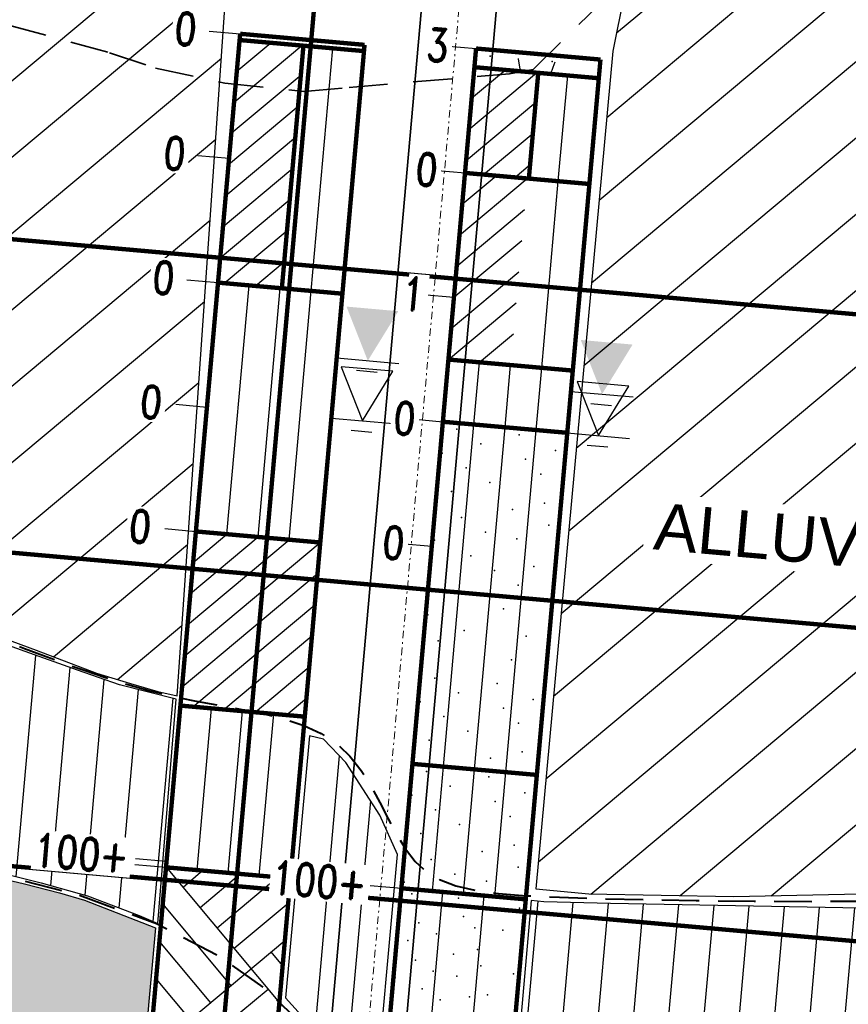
# Model space of a CAD drawing. Header units: feet. Extents: x 1584871 to 2197648, y 451737 to 1226340.
# Tile 19 of 40: x 2196180 to 2196224, y 454082 to 454134. Entities that reach past the tile are written whole.
import ezdxf

# ---------------------------------------------------------------- set-up
doc = ezdxf.new("R2010")
doc.units = ezdxf.units.FT
doc.header["$LTSCALE"] = 0.5
doc.header["$MEASUREMENT"] = 0
for name, pattern in [('DASH', [0.12, 0.08, -0.04]), ('DASHED2', [0.375, 0.25, -0.125]), ('DGN Style 2', [6.864988, 4.118993, -2.745995]), ('DGN Style 4', [1.601, 0.8, -0.4, 0.001, -0.4]), ('SOLID', [0])]:
    doc.linetypes.add(name, pattern=pattern)
doc.layers.add('B-4', color=205, linetype='SOLID')
doc.layers.add('B-5', color=135, linetype='SOLID')
for name, color, linetype, lineweight in [('BR_CENTER LINES', 254, 'DGN Style 4', 13), ('BR_CONCRETE', 91, 'Continuous', 35), ('BR_EXIST_GROUND_CL', 33, 'DGN Style 2', 35), ('BR_GRID LINES', 253, 'DASHED2', 25), ('strat', 7, 'Continuous', 30)]:
    doc.layers.add(name, color=color, linetype=linetype, lineweight=lineweight)
doc.layers.add('paper', color=1, linetype='Continuous', lineweight=30, plot=False)
doc.styles.add('Arial', font='arial.ttf', dxfattribs={"height": 0.0556})
doc.styles.add('ROMAND', font='romand', dxfattribs={"height": 1})
pattern_1 = [(84.9167009, (359759.485, -176921.1593), (-1.8676255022, 0.1661324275), [])]

# ---------------------------------------------------------------- blocks, each defined once
blk = doc.blocks.new('DGRFC_WTLEV1')
at = {"color": 7, "linetype": 'SOLID'}
for points in [[(0, 0), (0.05, 0.1), (-0.05, 0.1), (0, 0)], [(-0.06, 0), (0.06, 0)], [(-0.02, -0.02), (0.02, -0.02)]]:
    blk.add_lwpolyline(points, dxfattribs=at)
blk = doc.blocks.new('DGRFC_WTLEV2')
at = {"color": 7, "linetype": 'SOLID'}
for points in [[(-0.06, 0), (0.06, 0)], [(-0.02, -0.02), (0.02, -0.02)]]:
    blk.add_lwpolyline(points, dxfattribs=at)
at = {"color": 7}
blk.add_solid([(0, 0), (0.05, 0.1), (0, 0), (-0.05, 0.1)], dxfattribs=at)

msp = doc.modelspace()

# ---------------------------------------------------------------- hatches: boundary and pattern name
at = {"layer": 'strat', "lineweight": 25, "transparency": 33554602}
h = msp.add_hatch(dxfattribs=at)
h.set_pattern_fill('ANSI31', color=256, scale=25, angle=-5.0832991)
h.set_pattern_definition([(39.9167009, (359759.485, -176921.1593), (-2.005228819, 2.3968067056), [])])
h.paths.add_polyline_path([(2196011.6526673, 454149.710676), (2196012.9445151, 454144.3550149), (2196009.0898646, 454136.9821812), (2196010.7991204, 454127.3111354), (2196007.2709377, 454120.8332724), (2196039.5008834, 454117.3272675), (2196042.1515363, 454146.9329415)])
h.paths.add_polyline_path([(2196049.2153849, 454146.3969634), (2196046.6592749, 454116.4772972), (2196050.4382772, 454115.8368154), (2196055.4157953, 454114.761914), (2196066.121248, 454112.0227499), (2196068.9055412, 454111.2921287), (2196072.7359519, 454110.3446158), (2196075.061929, 454109.7538346), (2196078.0975141, 454143.8277749), (2196073.5868576, 454144.1777333), (2196073.2399327, 454140.710068), (2196066.1585069, 454141.3784302), (2196066.4684019, 454144.8622035)])
h.paths.add_polyline_path([(2196085.1628467, 454143.3255479), (2196082.1392807, 454109.0182085), (2196083.7547878, 454109.0691527), (2196086.4188928, 454109.2657285), (2196090.0189876, 454109.4801475), (2196093.5408429, 454148.4573879)])
h.paths.add_polyline_path([(2196187.9173371, 454098.1045178), (2196190.9367424, 454141.5161483), (2196187.6293851, 454142.0298282), (2196180.1713522, 454144.1080308), (2196172.2531782, 454144.4844486), (2196163.9617579, 454144.8145167), (2196153.4123858, 454145.3774797), (2196138.9228664, 454146.5317728), (2196125.649249, 454146.7555826), (2196117.1224583, 454147.7154411), (2196100.8880562, 454149.9845824), (2196097.1695536, 454109.1532918), (2196119.3812614, 454107.6366491), (2196142.7730326, 454105.9242445), (2196160.6841883, 454104.4949076), (2196168.2755347, 454103.6852264), (2196171.6542355, 454103.1918064), (2196174.1729621, 454102.6483309), (2196176.9641025, 454101.8144355), (2196180.3922126, 454100.5438634), (2196183.61921, 454099.3241117), (2196185.4278749, 454098.7685399), (2196186.8914079, 454098.3469056)])
h.paths.add_polyline_path([(2196212.3880693, 454138.5512593), (2196211.1771208, 454132.5128888), (2196207.0709942, 454087.80528), (2196209.9089921, 454087.534351), (2196217.6146313, 454087.3984376), (2196230.3070389, 454087.6598995), (2196243.3892747, 454088.1189511), (2196266.2696618, 454089.6372832), (2196287.1258192, 454090.9271641), (2196300.0990455, 454091.9821222), (2196305.796564, 454092.3726987), (2196309.2324464, 454131.3997754), (2196304.0497215, 454127.2576834), (2196294.7264745, 454120.1013174), (2196292.8266374, 454119.9215916), (2196286.3655744, 454093.6396237), (2196240.2933461, 454096.6173585), (2196236.4149587, 454096.905791), (2196230.6431809, 454129.277069), (2196225.7104195, 454139.3728538), (2196215.1851016, 454138.6520016), (2196213.1445554, 454138.2049526)])
h.paths.add_polyline_path([(2196313.6762469, 454094.5248803), (2196317.7922956, 454136.8451127), (2196319.5674806, 454137.8609941), (2196322.6679274, 454139.8362734), (2196324.0065158, 454141.7425127), (2196325.7527437, 454143.6255589), (2196326.9492864, 454144.5054384), (2196323.3671697, 454103.7056395), (2196322.3728038, 454103.0152521), (2196320.7696557, 454101.6604768), (2196318.3686067, 454099.1680387), (2196315.6770024, 454096.2818455), (2196314.2020877, 454094.7427811), (2196313.8519893, 454094.4790092)])
h.paths.add_polyline_path([(2196335.1772574, 454149.0976494), (2196340.2144891, 454152.2607411), (2196347.4315391, 454159.3243802), (2196351.7034938, 454163.3325956), (2196354.3529918, 454165.2028808), (2196357.3594633, 454166.0174912), (2196361.1753066, 454166.1454604), (2196364.7164796, 454165.7124912), (2196363.7584112, 454152.1442211), (2196361.9681551, 454150.9356403), (2196360.1254136, 454149.089703), (2196355.4156792, 454143.0044796), (2196349.5141532, 454134.1669415), (2196340.2743097, 454119.6743105), (2196334.4172152, 454110.9987809), (2196332.0221053, 454108.175112), (2196331.0246413, 454107.2882677)])
at = {"layer": 'strat', "lineweight": 25, "transparency": 33554559}
h = msp.add_hatch(dxfattribs=at)
h.set_pattern_fill('AR-PARQ1', color=256, scale=0.65, angle=39.9167009)
h.set_pattern_definition([(129.9167009, (359759.485, -176921.159), (-10.98748067, 0.977378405), [7.8, -7.8]), (129.9167009, (359760.482, -176920.325), (-10.98748067, 0.977378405), [7.8, -7.8]), (129.9167009, (359761.479, -176919.491), (-10.98748067, 0.977378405), [7.8, -7.8]), (129.9167009, (359762.476, -176918.657), (-10.98748067, 0.977378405), [7.8, -7.8]), (129.9167009, (359763.473, -176917.823), (-10.98748067, 0.977378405), [7.8, -7.8]), (129.9167009, (359764.47, -176916.9885), (-10.98748067, 0.977378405), [7.8, -7.8]), (129.9167009, (359765.4674, -176916.154), (-10.98748067, 0.977378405), [7.8, -7.8]), (39.9167009, (359754.48, -176915.177), (10.98748067, -0.977378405), [7.8, -7.8]), (39.9167009, (359753.646, -176914.18), (10.98748067, -0.977378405), [7.8, -7.8]), (39.9167009, (359752.8116, -176913.183), (10.98748067, -0.977378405), [7.8, -7.8]), (39.9167009, (359751.9774, -176912.186), (10.98748067, -0.977378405), [7.8, -7.8]), (39.9167009, (359751.143, -176911.189), (10.98748067, -0.977378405), [7.8, -7.8]), (39.9167009, (359750.309, -176910.1916), (10.98748067, -0.977378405), [7.8, -7.8]), (39.9167009, (359749.475, -176909.1945), (10.98748067, -0.977378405), [7.8, -7.8])])
h.paths.add_polyline_path([(2196007.3467682, 454120.484255), (2196030.1333883, 454118.0060491), (2196039.6101074, 454116.9336751), (2196046.7212687, 454116.1700482), (2196050.6812537, 454115.5545004), (2196055.9528129, 454114.3562769), (2196065.0859386, 454112.0435734), (2196072.5035993, 454110.1932023), (2196075.0262406, 454109.554346), (2196071.7049104, 454074.440159), (2196079.1727094, 454073.9124433), (2196082.1450645, 454108.6342873), (2196083.3770219, 454106.1958505), (2196086.0715767, 454103.5807654), (2196089.1850214, 454101.8455591), (2196086.2295054, 454068.2525366), (2196093.8261691, 454067.528233), (2196096.7158896, 454100.0772166), (2196096.7431281, 454100.5357453), (2196099.5734398, 454099.7956713), (2196104.316103, 454098.3927852), (2196108.6566923, 454097.3060766), (2196113.6049082, 454096.073739), (2196116.1325799, 454095.4585903), (2196119.9478637, 454094.8111728), (2196123.4698526, 454094.3854599), (2196130.7827166, 454093.69712), (2196140.3992306, 454092.8636904), (2196149.4952713, 454092.2831082), (2196154.5409053, 454091.8650768), (2196161.3887699, 454091.0767136), (2196165.8309648, 454090.6183819), (2196169.6764195, 454090.0869602), (2196173.5397349, 454089.4519449), (2196177.1913545, 454088.6833506), (2196179.76999, 454088.0714153), (2196181.6415274, 454087.5988826), (2196182.9841844, 454087.2040024), (2196186.7724765, 454085.7346425), (2196181.0299881, 454022.1118598), (2196188.6986087, 454021.5484116), (2196188.9573271, 454017.9125612), (2196188.5314534, 454011.393606), (2196187.5871218, 454002.9426883), (2196193.2742724, 454001.9234182), (2196199.4172282, 454001.697839), (2196205.4937114, 454071.0440945), (2196211.97065, 454071.2331719), (2196221.3775175, 454071.854547), (2196233.4993818, 454072.9001484), (2196243.8398772, 454073.8996919), (2196258.6367311, 454075.4535316), (2196271.8678818, 454077.4123517), (2196287.9506045, 454081.1931672), (2196294.3943406, 454083.0946535), (2196298.729992, 454084.3303248), (2196303.7319538, 454085.3787369), (2196305.7572192, 454085.864508), (2196299.3919318, 454020.5826539), (2196307.7811475, 454019.9474861), (2196313.0402568, 454086.6805969), (2196315.8477077, 454086.9907845), (2196318.9050163, 454087.1704933), (2196320.821737, 454087.1841787), (2196321.880405, 454087.2824206), (2196315.6745973, 454017.9475928), (2196323.0261471, 454017.3220157), (2196329.2336596, 454087.5136356), (2196331.1028588, 454087.7927068), (2196334.0234112, 454088.5387994), (2196336.4486195, 454089.4752563), (2196337.8889717, 454090.1390777), (2196340.1785598, 454091.6479642), (2196342.0299078, 454092.9932721), (2196343.6818074, 454094.3747491), (2196345.564941, 454096.2974575), (2196348.3486507, 454099.8769432), (2196349.4455485, 454101.242843), (2196350.7995695, 454102.7549303), (2196351.9224763, 454103.8026473), (2196353.5879178, 454105.228004), (2196356.2128474, 454107.1973359), (2196358.10721, 454108.4632157), (2196360.1017471, 454109.7799497), (2196357.2804012, 454079.2298126), (2196364.6081163, 454078.5680023), (2196367.8215502, 454113.752708), (2196368.1420693, 454114.0889345), (2196371.9376721, 454116.3879428), (2196375.8026233, 454118.3948845), (2196378.4420994, 454119.8437296), (2196367.5224, 453998.3097374), (2196375.0228817, 453997.7452314), (2196385.848398, 454120.2988605), (2196386.5609107, 454119.9888752), (2196387.6265086, 454119.257052), (2196388.1264339, 454118.6371796), (2196389.1865483, 454116.9194515), (2196391.3193557, 454110.0103345), (2196393.4615686, 454103.0184291), (2196395.6425059, 454098.254775), (2196399.3950264, 454091.4384548), (2196402.8276623, 454086.4040497), (2196405.9115073, 454082.7205727), (2196410.2029814, 454077.0265073), (2196401.6882306, 454061.9295593), (2196406.2334168, 454024.5062347), (2196394.1391948, 453997.4436442), (2196375.8193284, 453996.2251351), (2196366.1785957, 453997.5005763), (2196353.54461, 454012.2823438), (2196340.8058287, 454018.1039142), (2196323.8556545, 454016.7264824), (2196315.5916596, 454017.6113141), (2196307.9247938, 454019.5537272), (2196297.9433409, 454020.4512675), (2196263.3167095, 454028.8828891), (2196224.5790708, 454021.2972295), (2196200.2465452, 454000.948363), (2196191.6298567, 454000.4579775), (2196182.5102913, 454003.8372986), (2196180.9593795, 454021.352229), (2196166.2377799, 454036.5368134), (2196146.9275707, 454060.9561424), (2196125.5449726, 454069.5456492), (2196094.4064843, 454067.0116979), (2196085.818817, 454068.1568895), (2196078.9387635, 454073.2954702), (2196071.2255002, 454073.9704694), (2196039.6852113, 454081.7023093), (2196025.6984963, 454090.9394117), (2196007.1281737, 454093.9321949), (2196010.7514095, 454105.474102)])
at = {"layer": 'strat', "lineweight": 25, "transparency": 33554602}
h = msp.add_hatch(dxfattribs=at)
h.set_pattern_fill('ANSI31', color=256, scale=15, angle=39.9167009)
h.set_pattern_definition([(84.9167009, (352217.911, -171895.1332), (-1.8676255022, 0.1661324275), [])])
h.paths.add_polyline_path([(2196097.1061084, 454108.9818369), (2196096.3822777, 454100.8633049), (2196098.5322821, 454100.3375286), (2196102.0057101, 454099.3509058), (2196106.0123965, 454098.2148175), (2196109.873987, 454097.1828459), (2196113.8478499, 454096.182822), (2196116.8578764, 454095.4976519), (2196119.2696517, 454095.0309228), (2196124.1514494, 454094.4452995), (2196134.790954, 454093.5963458), (2196155.2423833, 454092.0436815), (2196160.6845866, 454091.4557687), (2196164.9905549, 454090.9398076), (2196167.9185885, 454090.5586871), (2196172.7849361, 454089.8588573), (2196177.0036677, 454089.0335425), (2196180.6608942, 454088.1381628), (2196183.1348611, 454087.4380419), (2196185.9023687, 454086.3870885), (2196186.8972691, 454085.95751), (2196187.8757602, 454097.9404647), (2196184.8387938, 454098.7021598), (2196182.6139025, 454099.4879965), (2196179.8192182, 454100.4713534), (2196176.6821093, 454101.5945155), (2196175.3316386, 454102.05853), (2196173.8952919, 454102.4364082), (2196172.0459277, 454102.7415918), (2196170.210682, 454103.0298987), (2196121.3173818, 454106.9294197), (2196100.9064642, 454108.590975), (2196097.3342949, 454108.9617674)])
h = msp.add_hatch(dxfattribs=at)
h.set_pattern_fill('ANSI31', color=256, scale=15, angle=39.9167009)
h.set_pattern_definition(pattern_1)
h.paths.add_polyline_path([(2196194.9891196, 454095.9806649), (2196193.712865, 454081.9945551), (2196194.8907256, 454080.6902085), (2196196.6190452, 454078.5135182), (2196198.3849456, 454075.3372245), (2196199.6903113, 454089.6456817), (2196198.7373496, 454091.7492481), (2196196.9340369, 454094.547114), (2196195.7418719, 454095.7928027)])
h = msp.add_hatch(dxfattribs=at)
h.set_pattern_fill('ANSI31', color=256, scale=15, angle=39.9167009)
h.set_pattern_definition(pattern_1)
h.paths.add_polyline_path([(2196206.820932, 454087.1951379), (2196205.4606423, 454071.5606538), (2196209.3523804, 454071.6535005), (2196218.1108042, 454072.1452606), (2196237.541641, 454073.6866411), (2196256.105853, 454075.7326497), (2196270.5162815, 454077.7695344), (2196278.5671271, 454079.3728325), (2196290.0242212, 454082.3962775), (2196295.9747052, 454084.1245121), (2196300.0090182, 454085.091401), (2196302.9253313, 454085.6654457), (2196305.4876621, 454086.1800606), (2196305.7336625, 454086.218794), (2196306.3061962, 454091.9656495), (2196300.8984447, 454091.5911937), (2196294.1052921, 454091.0359289), (2196287.731758, 454090.3508576), (2196260.3535644, 454088.1326938), (2196229.1942254, 454086.6940999), (2196211.0622588, 454087.0251924), (2196207.4993435, 454087.1201223)])

# ---------------------------------------------------------------- linework, layer by layer
at = {"layer": 'B-4'}
for points in [[(2196202.2207104, 454132.8102302), (2196203.880822, 454132.6625569)], [(2196206.2470916, 454131.4481196), (2196206.1420417, 454132.1149227), (2196206.1393077, 454132.1322765)], [(2196207.8732167, 454131.3034696), (2196207.9986433, 454131.6652811), (2196208.1000694, 454131.9578593)], [(2196203.4968715, 454128.3462669), (2196207.1124411, 454131.3711435)], [(2196203.6445447, 454130.0063784), (2196205.4523296, 454131.5188167)], [(2196208.2704636, 454125.5790909), (2196208.7725527, 454131.2234702)], [(2196209.9305751, 454125.4314176), (2196210.4326642, 454131.0757969)], [(2196203.3491982, 454126.6861553), (2196206.9647679, 454129.7110319)], [(2196204.2861958, 454125.9335067), (2196206.8170946, 454128.0509204)], [(2196205.9463073, 454125.7858335), (2196206.6694213, 454126.3908088)], [(2196201.6300173, 454126.169784), (2196203.2901289, 454126.0221107)], [(2196203.1424556, 454124.3619992), (2196204.9502404, 454125.8744374)], [(2196202.9947824, 454122.7018876), (2196206.610352, 454125.7267642)], [(2196207.384424, 454115.6184216), (2196208.2704636, 454125.5790909)], [(2196209.0445355, 454115.4707483), (2196209.9305751, 454125.4314176)], [(2196202.8471091, 454121.0417761), (2196206.4626787, 454124.0666526)], [(2196202.6994358, 454119.3816645), (2196206.3150055, 454122.4065411)], [(2196202.5517626, 454117.721553), (2196206.1673322, 454120.7464295)], [(2196201.0393243, 454119.5293377), (2196202.6994358, 454119.3816645)], [(2196202.4040893, 454116.0614414), (2196206.0196589, 454119.086318)], [(2196204.0642008, 454115.9137681), (2196205.8719857, 454117.4262064)], [(2196203.7688543, 454112.593545), (2196204.0642008, 454115.9137681)], [(2196205.4289659, 454112.4458717), (2196205.7243124, 454115.7660948)], [(2196207.0890774, 454112.2981984), (2196207.384424, 454115.6184216)], [(2196200.4486312, 454112.8888915), (2196202.1087427, 454112.7412182)], [(2196202.1444483, 454094.3323178), (2196203.7688543, 454112.593545)], [(2196203.8045599, 454094.1846446), (2196205.4289659, 454112.4458717)], [(2196205.4646715, 454094.0369713), (2196207.0890774, 454112.2981984)], [(2196199.8579381, 454106.2484453), (2196201.5180497, 454106.100772)], [(2196201.5537553, 454087.6918716), (2196202.1444483, 454094.3323178)], [(2196203.2138668, 454087.5441983), (2196203.8045599, 454094.1846446)], [(2196204.8739784, 454087.3965251), (2196205.4646715, 454094.0369713)], [(2196198.2335322, 454087.9872181), (2196199.8936437, 454087.8395449)], [(2196200.6303931, 454071.0415316), (2196202.1071258, 454087.6426472)], [(2196202.8438752, 454070.8446339), (2196204.3206079, 454087.4457495)]]:
    msp.add_lwpolyline(points, dxfattribs=at)
at = {"layer": 'B-4', "const_width": 0.2333333}
for points in [[(2196203.880822, 454132.6625569), (2196203.792218, 454131.66649)], [(2196203.880822, 454132.6625569), (2196210.5212682, 454132.0718639)], [(2196210.4326642, 454131.0757969), (2196210.5212682, 454132.0718639)], [(2196203.792218, 454131.66649), (2196203.2901289, 454126.0221107)], [(2196203.792218, 454131.66649), (2196210.4326642, 454131.0757969)], [(2196206.6985123, 454125.718922), (2196207.2006014, 454131.3633013)], [(2196209.9305751, 454125.4314176), (2196210.4326642, 454131.0757969)], [(2196203.2901289, 454126.0221107), (2196202.4040893, 454116.0614414)], [(2196203.2901289, 454126.0221107), (2196209.9305751, 454125.4314176)], [(2196209.0445355, 454115.4707483), (2196209.9305751, 454125.4314176)], [(2196202.4040893, 454116.0614414), (2196202.1087427, 454112.7412182)], [(2196202.4040893, 454116.0614414), (2196209.0445355, 454115.4707483)], [(2196208.749189, 454112.1505252), (2196209.0445355, 454115.4707483)], [(2196202.1087427, 454112.7412182), (2196200.4843368, 454094.4799911)], [(2196202.1087427, 454112.7412182), (2196208.749189, 454112.1505252)], [(2196207.124783, 454093.889298), (2196208.749189, 454112.1505252)], [(2196200.4843368, 454094.4799911), (2196199.8936437, 454087.8395449)], [(2196200.4843368, 454094.4799911), (2196207.124783, 454093.889298)], [(2196206.5340899, 454087.2488518), (2196207.124783, 454093.889298)], [(2196199.8936437, 454087.8395449), (2196198.416911, 454071.2384293)], [(2196199.8936437, 454087.8395449), (2196206.5340899, 454087.2488518)], [(2196205.0573573, 454070.6477362), (2196206.5340899, 454087.2488518)]]:
    msp.add_lwpolyline(points, dxfattribs=at)
at = {"layer": 'B-4'}
for p in [(2196204.6315397, 454132.2611282), (2196207.9517629, 454131.9657816), (2196205.9005597, 454131.4789449), (2196209.8848274, 454131.1245291), (2196202.8594605, 454112.3397895), (2196206.1796836, 454112.044443), (2196204.1284805, 454111.5576063), (2196208.1127482, 454111.2031904), (2196202.0772773, 454111.0707696), (2196206.5239109, 454110.7360699), (2196203.3462972, 454110.2885863), (2196207.330565, 454109.9341705), (2196204.6153172, 454109.5064031), (2196202.564114, 454109.0195664), (2196205.8252678, 454108.0601752), (2196207.5315241, 454108.3951601), (2196203.11002, 454107.6324078), (2196207.7583324, 454107.2189227), (2196201.6637921, 454106.4224572), (2196204.3790399, 454106.8502246), (2196206.0548578, 454106.4881954), (2196203.5968567, 454105.5812046), (2196206.956705, 454105.0085291), (2196204.8658766, 454104.7990214), (2196206.1348966, 454104.0168382), (2196202.7556041, 454103.6481401), (2196205.3527133, 454102.7478182), (2196207.6480724, 454103.2129363), (2196201.3093763, 454102.4381895), (2196203.2424408, 454101.5969369), (2196206.562664, 454101.3015904), (2196201.8552823, 454101.0510309), (2196205.7804807, 454100.0325704), (2196201.6780744, 454099.058897), (2196204.9982975, 454098.7635505), (2196202.9470943, 454098.2767138), (2196200.8958911, 454097.7898771), (2196206.931362, 454097.9222979), (2196202.1649111, 454097.0076939), (2196205.3425248, 454097.4551774), (2196206.1491788, 454096.653278), (2196203.433931, 454096.2255106), (2196201.3827278, 454095.7386739), (2196206.350138, 454095.1142677), (2196201.9286338, 454094.3515154), (2196204.6438816, 454094.7792828), (2196201.2350546, 454094.0785624), (2196206.5769462, 454093.9380302), (2196202.5040745, 454093.2963791), (2196204.5552777, 454093.7832158), (2196200.4528713, 454092.8095424), (2196206.4883422, 454092.9419633), (2196204.899505, 454092.4748427), (2196201.7218913, 454092.0273592), (2196202.9909112, 454091.2451759), (2196205.706159, 454091.6729433), (2196200.939708, 454090.7583392), (2196205.9071182, 454090.133933), (2196204.2008618, 454089.7989481), (2196201.485614, 454089.3711807), (2196202.754634, 454088.5889975), (2196206.1339264, 454088.9576955), (2196200.0393862, 454088.1612301), (2196204.4304518, 454088.2269683), (2196200.456682, 454087.5384733), (2196202.9468494, 454087.3169634), (2196199.8700446, 454086.5867084), (2196201.408447, 454086.9518359), (2196204.3966478, 454086.686024), (2196206.206935, 454086.7759792), (2196200.8218096, 454086.0000709), (2196203.2050198, 454086.3356836), (2196201.7735745, 454085.4134335), (2196203.8100104, 454085.7342591), (2196205.3041108, 454085.6013531), (2196200.2351721, 454085.048306), (2196202.6810375, 454084.3287626), (2196203.9607297, 454084.5800013), (2196206.2115737, 454084.5166822), (2196200.6446016, 454084.0079371), (2196201.5963666, 454083.4212996), (2196204.1308359, 454083.6978232), (2196199.5599308, 454083.1004741), (2196202.85323, 454083.1497777), (2196205.8721893, 454083.269119), (2196201.0097292, 454082.4695347), (2196201.9614941, 454081.8828973), (2196203.5296154, 454082.0400281), (2196204.4959634, 454082.1594208)]:
    msp.add_point(p, dxfattribs=at)
at = {"layer": 'B-5'}
for points in [[(2196189.6274849, 454133.5957962), (2196191.2875965, 454133.4481229)], [(2196190.9627153, 454129.7958775), (2196194.5782849, 454132.8207541)], [(2196191.1103886, 454131.4559891), (2196192.9181734, 454132.9684274)], [(2196193.5469243, 454132.9124976), (2196193.5460822, 454132.9178425)], [(2196195.5050716, 454132.7383129), (2196195.5068439, 454132.7434253)], [(2196195.086545, 454119.7242107), (2196196.2383965, 454132.6730808)], [(2196196.7466566, 454119.5765374), (2196197.8985081, 454132.5254076)], [(2196190.815042, 454128.135766), (2196194.4306117, 454131.1606426)], [(2196190.6673688, 454126.4756544), (2196194.2829384, 454129.500531)], [(2196190.5196955, 454124.8155429), (2196194.1352651, 454127.8404195)], [(2196189.0367918, 454126.95535), (2196190.6969034, 454126.8076767)], [(2196190.3720222, 454123.1554313), (2196193.9875919, 454126.1803079)], [(2196190.224349, 454121.4953198), (2196193.8399186, 454124.5201964)], [(2196190.4382326, 454120.1376958), (2196193.6922453, 454122.8600848)], [(2196192.0983441, 454119.9900226), (2196193.5445721, 454121.1999733)], [(2196188.4460988, 454120.3149038), (2196190.1062103, 454120.1672305)], [(2196190.5849357, 454106.7386648), (2196191.7663219, 454120.0195572)], [(2196192.2450473, 454106.5909915), (2196193.4264334, 454119.8718839)], [(2196193.9051589, 454106.4433182), (2196195.086545, 454119.7242107)], [(2196187.8554057, 454113.6744575), (2196189.5155173, 454113.5267843)], [(2196187.2647126, 454107.0340113), (2196188.9248242, 454106.886338)], [(2196188.4818044, 454101.9060034), (2196193.9051588, 454106.4433182)], [(2196188.6294776, 454103.5661149), (2196192.2450473, 454106.5909915)], [(2196188.7771509, 454105.2262265), (2196190.5849357, 454106.7386648)], [(2196188.3341311, 454100.2458918), (2196195.5652704, 454106.295645)], [(2196188.1864578, 454098.5857803), (2196195.4175971, 454104.6355334)], [(2196188.7618985, 454097.530644), (2196195.2699239, 454102.9754219)], [(2196190.42201, 454097.3829707), (2196195.1222506, 454101.3153103)], [(2196192.0821216, 454097.2352975), (2196194.9745773, 454099.6551988)], [(2196193.7422331, 454097.0876242), (2196194.8269041, 454097.9950872)], [(2196188.9900644, 454088.8094599), (2196189.7579654, 454097.44204)], [(2196190.650176, 454088.6617867), (2196191.418077, 454097.2943668)], [(2196192.3102876, 454088.5141134), (2196193.0781885, 454097.1466935)], [(2196185.6698413, 454089.1048065), (2196187.3299529, 454088.9571332)], [(2196185.699376, 454089.4368288), (2196187.3594875, 454089.2891555)], [(2196187.3299529, 454088.9571332), (2196193.379706, 454081.7259939)], [(2196189.2888845, 454088.7828787), (2196188.2374159, 454087.8724623)], [(2196191.3142206, 454088.6027174), (2196189.1448788, 454086.7877914)], [(2196193.3063545, 454088.4255094), (2196190.0523418, 454085.7031205)], [(2196187.1556984, 454086.9982016), (2196190.7825968, 454082.6263158)], [(2196193.8505031, 454087.0185942), (2196190.9598048, 454084.6184496)], [(2196186.4439133, 454078.9964639), (2196193.6750526, 454085.0462171)], [(2196186.975537, 454084.9728655), (2196189.697926, 454081.7188528)], [(2196193.5564217, 454083.7125941), (2196192.9519386, 454084.4412417)], [(2196186.7983291, 454082.9807316), (2196188.6132551, 454080.8113898)], [(2196188.4028449, 454078.8222094), (2196192.7747307, 454082.4491078)]]:
    msp.add_lwpolyline(points, dxfattribs=at)
at = {"layer": 'B-5', "const_width": 0.2333333}
for points in [[(2196191.2580618, 454133.1161006), (2196190.1062103, 454120.1672305)], [(2196191.2875965, 454133.4481229), (2196191.2580618, 454133.1161006)], [(2196191.2580618, 454133.1161006), (2196197.8985081, 454132.5254076)], [(2196191.2875965, 454133.4481229), (2196197.9280427, 454132.8574299)], [(2196193.5145937, 454119.8640418), (2196194.6664452, 454132.8129119)], [(2196197.8985081, 454132.5254076), (2196197.9280427, 454132.8574299)], [(2196196.7466566, 454119.5765374), (2196197.8985081, 454132.5254076)], [(2196190.1062103, 454120.1672305), (2196188.9248242, 454106.886338)], [(2196190.1062103, 454120.1672305), (2196196.7466566, 454119.5765374)], [(2196195.5652704, 454106.2956449), (2196196.7466566, 454119.5765374)], [(2196188.9248242, 454106.886338), (2196188.0978539, 454097.5897133)], [(2196188.9248242, 454106.886338), (2196195.5652704, 454106.2956449)], [(2196194.7383001, 454096.9990202), (2196195.5652704, 454106.2956449)], [(2196188.0978539, 454097.5897133), (2196187.3299529, 454088.9571332)], [(2196188.0978539, 454097.5897133), (2196194.7383001, 454096.9990202)], [(2196193.9703991, 454088.3664401), (2196194.7383001, 454096.9990202)], [(2196187.3299529, 454088.9571332), (2196181.4230221, 454022.5526709)], [(2196187.3299529, 454088.9571332), (2196193.9703991, 454088.3664401)], [(2196188.0634684, 454021.9619778), (2196193.9703991, 454088.3664401)]]:
    msp.add_lwpolyline(points, dxfattribs=at)
at = {"layer": 'B-5'}
for p in [(2196192.0383143, 454133.0466942), (2196195.3585374, 454132.7513477)]:
    msp.add_point(p, dxfattribs=at)
at = {"layer": 'BR_CENTER LINES'}
msp.add_line((2196208.2282947, 454193.9154453), (2196191.6984517, 454008.0904576), dxfattribs=at)
at = {"layer": 'BR_CONCRETE'}
for p, q in [((2196202.909077, 454156.6902832), (2196193.0679121, 454046.0579945)), ((2196206.8933448, 454156.3358673), (2196197.0521798, 454045.7035786))]:
    msp.add_line(p, q, dxfattribs=at)
at = {"layer": 'BR_EXIST_GROUND_CL'}
for p, q in [((2196206.9200333, 454131.5380605), (2196211.9823828, 454136.5072159)), ((2196178.9306877, 454133.9169382), (2196184.3066833, 454132.4396951)), ((2196184.3066833, 454132.4396951), (2196186.7732787, 454131.6158316)), ((2196186.7732787, 454131.6158316), (2196190.4761191, 454130.8134453)), ((2196197.106211, 454130.5862791), (2196205.6713557, 454131.312554)), ((2196205.6713557, 454131.312554), (2196206.9200333, 454131.5380605)), ((2196190.4761191, 454130.8134453), (2196194.6792435, 454130.3669231)), ((2196194.6792435, 454130.3669231), (2196197.106211, 454130.5862791))]:
    msp.add_line(p, q, dxfattribs=at)
at = {"layer": 'BR_GRID LINES', "ltscale": 0.052083, "const_width": 0.2333333}
for points in [[(2196182.2059977, 453988.34877), (2196201.4035227, 454204.1632725)], [(2195596.3796985, 454174.3200714), (2196443.0365929, 454099.0067043)], [(2195594.9029658, 454157.7189558), (2196441.5598602, 454082.4055887)], [(2195593.4262331, 454141.1178402), (2196440.0831275, 454065.8044731)]]:
    msp.add_lwpolyline(points, dxfattribs=at)
at = {"layer": 'paper'}
for points in [[(2196187.9173371, 454098.1045178), (2196190.9367424, 454141.5161483), (2196187.6293851, 454142.0298282), (2196180.1713522, 454144.1080308), (2196172.2531782, 454144.4844486), (2196163.9617579, 454144.8145167), (2196153.4123858, 454145.3774797), (2196138.9228664, 454146.5317728), (2196125.649249, 454146.7555826), (2196117.1224583, 454147.7154411), (2196100.8880562, 454149.9845824), (2196097.1695536, 454109.1532918), (2196119.3812614, 454107.6366491), (2196142.7730326, 454105.9242445), (2196160.6841883, 454104.4949076), (2196168.2755347, 454103.6852264), (2196171.6542355, 454103.1918064), (2196174.1729621, 454102.6483309), (2196176.9641025, 454101.8144355), (2196180.3922126, 454100.5438634), (2196183.61921, 454099.3241117), (2196185.4278749, 454098.7685399), (2196186.8914079, 454098.3469056)], [(2196212.3880693, 454138.5512593), (2196211.1771208, 454132.5128888), (2196207.0709942, 454087.80528), (2196209.9089921, 454087.534351), (2196217.6146313, 454087.3984376), (2196230.3070389, 454087.6598995), (2196243.3892747, 454088.1189511), (2196266.2696618, 454089.6372832), (2196287.1258192, 454090.9271641), (2196300.0990455, 454091.9821222), (2196305.796564, 454092.3726987), (2196309.2324464, 454131.3997754), (2196304.0497215, 454127.2576834), (2196294.7264745, 454120.1013174), (2196292.8266374, 454119.9215916), (2196286.3655744, 454093.6396237), (2196240.2933461, 454096.6173585), (2196236.4149587, 454096.905791), (2196230.6431809, 454129.277069), (2196225.7104195, 454139.3728538), (2196215.1851016, 454138.6520016), (2196213.1445554, 454138.2049526)], [(2196194.9891196, 454095.9806649), (2196193.712865, 454081.9945551), (2196194.8907256, 454080.6902085), (2196196.6190452, 454078.5135182), (2196198.3849456, 454075.3372245), (2196199.6903113, 454089.6456817), (2196198.7373496, 454091.7492481), (2196196.9340369, 454094.547114), (2196195.7418719, 454095.7928027)], [(2196206.820932, 454087.1951379), (2196205.4606423, 454071.5606538), (2196209.3523804, 454071.6535005), (2196218.1108042, 454072.1452606), (2196237.541641, 454073.6866411), (2196256.105853, 454075.7326497), (2196270.5162815, 454077.7695344), (2196278.5671271, 454079.3728325), (2196290.0242212, 454082.3962775), (2196295.9747052, 454084.1245121), (2196300.0090182, 454085.091401), (2196302.9253313, 454085.6654457), (2196305.4876621, 454086.1800606), (2196305.7336625, 454086.218794), (2196306.3061962, 454091.9656495), (2196300.8984447, 454091.5911937), (2196294.1052921, 454091.0359289), (2196287.731758, 454090.3508576), (2196260.3535644, 454088.1326938), (2196229.1942254, 454086.6940999), (2196211.0622588, 454087.0251924), (2196207.4993435, 454087.1201223)]]:
    msp.add_lwpolyline(points, close=True, dxfattribs=at)
for points in [[(2196177.0036677, 454089.0335425), (2196180.6608942, 454088.1381628), (2196183.1348611, 454087.4380419), (2196185.9023687, 454086.3870885), (2196186.8972691, 454085.95751), (2196187.8757602, 454097.9404647), (2196184.8387938, 454098.7021598), (2196182.6139025, 454099.4879965), (2196179.8192182, 454100.4713534), (2196176.6821093, 454101.5945155)], [(2196177.1913545, 454088.6833506), (2196179.76999, 454088.0714153), (2196181.6415274, 454087.5988826), (2196182.9841844, 454087.2040024), (2196186.7724765, 454085.7346425), (2196181.0299881, 454022.1118598), (2196188.6986087, 454021.5484116), (2196188.9573271, 454017.9125612), (2196188.5314534, 454011.393606), (2196187.5871218, 454002.9426883), (2196193.2742724, 454001.9234182), (2196199.4172282, 454001.697839), (2196205.4937114, 454071.0440945), (2196211.97065, 454071.2331719), (2196221.3775175, 454071.854547), (2196233.4993818, 454072.9001484), (2196243.8398772, 454073.8996919), (2196258.6367311, 454075.4535316), (2196271.8678818, 454077.4123517), (2196287.9506045, 454081.1931672), (2196294.3943406, 454083.0946535), (2196298.729992, 454084.3303248)]]:
    msp.add_lwpolyline(points, dxfattribs=at)
at = {"layer": 'strat', "linetype": 'DASH', "lineweight": 40, "ltscale": 50, "flags": 128}
for points in [[(2196007.1981379, 454120.7171379), (2196012.1328798, 454120.1967057), (2196016.6469406, 454119.7148152), (2196020.7585139, 454119.2710282), (2196024.4857934, 454118.8649064), (2196027.8469727, 454118.4960114), (2196030.8602456, 454118.163905), (2196033.5438057, 454117.8681489), (2196035.9158466, 454117.6083048), (2196037.9980318, 454117.3828759), (2196039.8259044, 454117.1861319), (2196041.4384772, 454117.0112839), (2196042.874763, 454116.8515431), (2196044.1737746, 454116.7001207), (2196045.3745248, 454116.5502277), (2196046.5160266, 454116.3950753), (2196047.6372926, 454116.2278748), (2196048.7731403, 454116.0423977), (2196049.9416047, 454115.8346582), (2196051.1565254, 454115.6012306), (2196052.4317419, 454115.3386894), (2196053.7810938, 454115.0436093), (2196055.2184206, 454114.7125647), (2196056.757562, 454114.3421301), (2196058.4123574, 454113.92888), (2196060.1882301, 454113.4722714), (2196062.0569377, 454112.9832916), (2196063.9818212, 454112.47581), (2196065.926222, 454111.9636965), (2196067.8534812, 454111.4608206), (2196069.72694, 454110.981052), (2196071.5099396, 454110.5382604), (2196073.1658212, 454110.1463154), (2196074.6676333, 454109.8160356), (2196076.0272532, 454109.5460349), (2196077.2662656, 454109.3318763), (2196078.4062552, 454109.1691227), (2196079.4688067, 454109.0533369), (2196080.4755047, 454108.9800819), (2196081.4479338, 454108.9449205), (2196082.4076788, 454108.9434158), (2196083.3721102, 454108.970717), (2196084.3417422, 454109.0203197), (2196085.3128749, 454109.0853061), (2196086.2818084, 454109.1587581), (2196087.2448429, 454109.233758), (2196088.1982783, 454109.3033877), (2196089.1384148, 454109.3607293), (2196090.0615526, 454109.3988649), (2196090.973319, 454109.4120244), (2196091.9166509, 454109.3990285), (2196092.9438124, 454109.359846), (2196094.1070678, 454109.2944452), (2196095.4586812, 454109.202795), (2196097.0509168, 454109.0848638), (2196098.9360387, 454108.9406202), (2196101.1663111, 454108.7700328), (2196103.7777868, 454108.5734673), (2196106.7416721, 454108.3528774), (2196110.0129621, 454108.1106138), (2196113.5466518, 454107.8490274), (2196117.2977363, 454107.570469), (2196121.2212104, 454107.2772893), (2196125.2720693, 454106.9718391), (2196129.4053079, 454106.6564691), (2196133.5744958, 454106.3339042), (2196137.7275007, 454106.0083649), (2196141.8107647, 454105.6844459), (2196145.7707302, 454105.3667417), (2196149.5538393, 454105.0598469), (2196153.1065342, 454104.768356), (2196156.3752572, 454104.4968637), (2196159.3064505, 454104.2499646), (2196161.8622513, 454104.0306478), (2196164.0675773, 454103.835481), (2196165.963041, 454103.6594266), (2196167.5892549, 454103.4974469), (2196168.9868316, 454103.3445042), (2196170.1963838, 454103.1955609), (2196171.258524, 454103.0455793), (2196172.2138648, 454102.8895216), (2196173.0990124, 454102.722708), (2196173.9345469, 454102.5418897), (2196174.7370423, 454102.3441755), (2196175.5230725, 454102.1266745), (2196176.3092113, 454101.8864954), (2196177.1120326, 454101.6207473), (2196177.9481102, 454101.326539), (2196178.8340179, 454101.0009795), (2196179.7824378, 454100.643445), (2196180.7904843, 454100.2623816), (2196181.8513799, 454099.8685026), (2196182.9583472, 454099.4725212), (2196184.1046087, 454099.0851508), (2196185.283387, 454098.7171047), (2196186.4879045, 454098.3790963), (2196187.7113839, 454098.0818389), (2196188.9452403, 454097.8303862), (2196190.1736589, 454097.6071534), (2196191.3790177, 454097.3888962), (2196192.5436945, 454097.1523701), (2196193.6500673, 454096.8743307), (2196194.6805138, 454096.5315337), (2196195.617412, 454096.1007347), (2196196.4431398, 454095.5586894), (2196197.1472919, 454094.8916145), (2196197.7483298, 454094.1235721), (2196198.2719322, 454093.2880856), (2196198.7437774, 454092.4186783), (2196199.189544, 454091.5488736), (2196199.6349103, 454090.7121947), (2196200.105555, 454089.942165), (2196200.6271563, 454089.2723079), (2196201.2267894, 454088.7278427), (2196201.9371151, 454088.3007731), (2196202.7921906, 454087.9747986), (2196203.8260734, 454087.7336191), (2196205.0728209, 454087.5609342), (2196206.5664904, 454087.4404436), (2196208.3411391, 454087.355847), (2196210.4308246, 454087.2908439), (2196212.8622071, 454087.2328889), (2196215.6323588, 454087.1844546), (2196218.730955, 454087.1517684), (2196222.1476707, 454087.1410577), (2196225.8721811, 454087.1585499), (2196229.8941615, 454087.2104723), (2196234.2032871, 454087.3030525), (2196238.7892329, 454087.4425177), (2196243.6307067, 454087.6327775), (2196248.662546, 454087.8684692), (2196253.8086209, 454088.1419126), (2196258.9928013, 454088.4454271), (2196264.1389573, 454088.7713323), (2196269.170959, 454089.1119479), (2196274.0126764, 454089.4595933), (2196278.5879794, 454089.8065881), (2196282.8348303, 454090.1457222), (2196286.7475591, 454090.4716664), (2196290.334588, 454090.7795618), (2196293.6043393, 454091.0645497), (2196296.5652351, 454091.3217712), (2196299.2256976, 454091.5463673), (2196301.5941491, 454091.7334793), (2196303.6790117, 454091.8782483), (2196305.49441, 454091.9828088), (2196307.0772775, 454092.0772697), (2196308.4702503, 454092.1987329), (2196309.7159642, 454092.3843006), (2196310.8570553, 454092.671075), (2196311.9361595, 454093.0961582), (2196312.9959128, 454093.6966523), (2196314.078951, 454094.5096594), (2196315.2177268, 454095.5535757), (2196316.4039594, 454096.7719733), (2196317.6191844, 454098.089718), (2196318.8449377, 454099.4316761), (2196320.062755, 454100.7227134), (2196321.254172, 454101.8876961), (2196322.4007246, 454102.8514902), (2196323.4839485, 454103.5389616), (2196324.4987258, 454103.9155096), (2196325.4933234, 454104.1086659), (2196326.5293549, 454104.2864953), (2196327.6684336, 454104.6170626), (2196328.9721728, 454105.2684327), (2196330.5021859, 454106.4086705), (2196332.3200864, 454108.2058408), (2196334.4874875, 454110.8280083), (2196337.039485, 454114.3745742), (2196339.9051038, 454118.6702835), (2196342.9868513, 454123.4712176), (2196346.1872348, 454128.5334578), (2196349.4087615, 454133.6130853), (2196352.5539389, 454138.4661816), (2196355.5252741, 454142.8488278), (2196358.2252744, 454146.5171054), (2196360.5859453, 454149.2881535), (2196362.6572836, 454151.2233431), (2196364.5187843, 454152.4451032), (2196366.2499425, 454153.0758627), (2196367.9302532, 454153.2380506), (2196369.6392112, 454153.0540958), (2196371.4563116, 454152.6464272), (2196373.4610494, 454152.1374738), (2196375.7496723, 454151.6595682), (2196378.4854389, 454151.3846574), (2196381.8483607, 454151.4945922), (2196386.0184491, 454152.1712233), (2196391.1757155, 454153.5964015), (2196397.5001712, 454155.9519775), (2196405.1718277, 454159.419802), (2196414.3706965, 454164.1817259)], [(2196082.1941096, 454108.9437506), (2196082.2587063, 454108.7764672), (2196082.3635314, 454108.5190493), (2196082.5085969, 454108.1871355), (2196082.6939148, 454107.7963642), (2196082.9194973, 454107.3623739), (2196083.1853561, 454106.900803), (2196083.4915035, 454106.4272899), (2196083.8379513, 454105.9574732), (2196084.223097, 454105.5047268), (2196084.6388799, 454105.073367), (2196085.0756248, 454104.6654456), (2196085.5236563, 454104.2830142), (2196085.9732992, 454103.9281248), (2196086.4148783, 454103.6028291), (2196086.8387181, 454103.3091788), (2196087.2351436, 454103.0492258), (2196087.598407, 454102.8239519), (2196087.9384716, 454102.6300593), (2196088.2692284, 454102.4631804), (2196088.6045681, 454102.3189474), (2196088.9583817, 454102.1929927), (2196089.3445601, 454102.0809487), (2196089.7769942, 454101.9784475), (2196090.2695749, 454101.8811215), (2196090.8332358, 454101.7846115), (2196091.4670818, 454101.6845912), (2196092.1672604, 454101.5767429), (2196092.9299192, 454101.4567489), (2196093.7512057, 454101.3202914), (2196094.6272674, 454101.1630526), (2196095.554252, 454100.9807148), (2196096.5283071, 454100.7689602), (2196097.545792, 454100.5249303), (2196098.6039142, 454100.2516038), (2196099.7000929, 454099.9534185), (2196100.8317475, 454099.6348125), (2196101.9962972, 454099.3002235), (2196103.1911613, 454098.9540894), (2196104.4137592, 454098.6008483), (2196105.66151, 454098.244938), (2196106.9311894, 454097.8904264), (2196108.2169981, 454097.5399014), (2196109.5124931, 454097.195581), (2196110.8112315, 454096.8596831), (2196112.1067703, 454096.5344255), (2196113.3926665, 454096.2220263), (2196114.6624771, 454095.9247034), (2196115.9097592, 454095.6446746), (2196117.1489807, 454095.3825834), (2196118.4782533, 454095.1327748), (2196120.0165999, 454094.8880195), (2196121.8830432, 454094.641088), (2196124.1966058, 454094.384751), (2196127.0763104, 454094.1117789), (2196130.6411799, 454093.8149424), (2196135.0102369, 454093.487012), (2196140.2429736, 454093.1180097), (2196146.16076, 454092.6869634), (2196152.5254353, 454092.1701521), (2196159.098839, 454091.5438551), (2196165.6428104, 454090.7843516), (2196171.919189, 454089.8679206), (2196177.6898141, 454088.7708416), (2196182.716525, 454087.4693935), (2196186.8218602, 454085.9544213), (2196190.0711538, 454084.2750326), (2196192.5904392, 454082.4949006), (2196194.5057496, 454080.6776985), (2196195.9431183, 454078.8870996), (2196197.0285785, 454077.1867771), (2196197.8881634, 454075.6404044), (2196198.6479063, 454074.3116546), (2196199.4329215, 454073.2498017), (2196200.3646468, 454072.4465226), (2196201.5636012, 454071.879095), (2196203.1503036, 454071.5247963), (2196205.2452728, 454071.3609043), (2196207.9690279, 454071.3646966), (2196211.4420877, 454071.5134507), (2196215.784971, 454071.7844442), (2196221.061988, 454072.1577834), (2196227.1126129, 454072.6248888), (2196233.7201112, 454073.1800095), (2196240.6677484, 454073.8173947), (2196247.7387899, 454074.5312934), (2196254.7165012, 454075.3159547), (2196261.3841476, 454076.1656279), (2196267.5249948, 454077.074562), (2196272.9740236, 454078.0345202), (2196277.773078, 454079.0273218), (2196282.0157174, 454080.0323001), (2196285.7955012, 454081.0287886), (2196289.2059889, 454081.9961205), (2196292.3407398, 454082.9136293), (2196295.2933134, 454083.7606483), (2196298.1572692, 454084.5165108), (2196301.0055258, 454085.1654686), (2196303.828439, 454085.7114471), (2196306.5957237, 454086.16329), (2196309.2770951, 454086.5298411), (2196311.8422681, 454086.819944), (2196314.2609577, 454087.0424425), (2196316.502879, 454087.2061804), (2196318.5377468, 454087.3200013), (2196320.345311, 454087.3930094), (2196321.9454596, 454087.4353495), (2196323.3681156, 454087.4574269), (2196324.6432018, 454087.4696468), (2196325.800641, 454087.4824143), (2196326.8703561, 454087.5061348), (2196327.88227, 454087.5512134), (2196328.8663054, 454087.6280554), (2196329.8478063, 454087.7458692), (2196330.8338009, 454087.9090764), (2196331.8267384, 454088.120902), (2196332.8290678, 454088.3845707), (2196333.8432385, 454088.7033075), (2196334.8716997, 454089.0803372), (2196335.9169006, 454089.5188846), (2196336.9812903, 454090.0221747), (2196338.0648883, 454090.5924381), (2196339.1579956, 454091.2279282), (2196340.2484832, 454091.9259044), (2196341.3242223, 454092.683626), (2196342.373084, 454093.4983521), (2196343.3829394, 454094.3673422), (2196344.3416597, 454095.2878554), (2196345.2371161, 454096.257151), (2196346.0683111, 454097.2737183), (2196346.8787734, 454098.3409663), (2196347.7231631, 454099.4635342), (2196348.6561404, 454100.6460611), (2196349.7323654, 454101.8931859), (2196351.0064983, 454103.2095478), (2196352.5331992, 454104.5997859), (2196354.3671281, 454106.0685392), (2196356.5378657, 454107.6134719), (2196358.9746738, 454109.2043487), (2196361.5817347, 454110.8039594), (2196364.2632306, 454112.3750937), (2196366.9233439, 454113.8805413), (2196369.4662567, 454115.2830921), (2196371.7961514, 454116.5455359), (2196373.8172101, 454117.6306624), (2196375.4590831, 454118.5115484), (2196376.7532921, 454119.2024196), (2196377.7568267, 454119.7277887), (2196378.5266763, 454120.1121681), (2196379.1198307, 454120.3800707), (2196379.5932795, 454120.5560091), (2196380.0040121, 454120.6644959), (2196380.4090183, 454120.7300438), (2196380.8543046, 454120.7732929), (2196381.3419459, 454120.7993929), (2196381.8630342, 454120.8096208), (2196382.4086613, 454120.8052539), (2196382.9699192, 454120.7875691), (2196383.5378998, 454120.7578436), (2196384.1036949, 454120.7173546), (2196384.6583966, 454120.6673791), (2196385.1945713, 454120.6068348), (2196385.7106831, 454120.5252019), (2196386.2066709, 454120.4096011), (2196386.6824734, 454120.2471531), (2196387.1380295, 454120.0249788), (2196387.5732778, 454119.7301987), (2196387.9881572, 454119.3499338), (2196388.3826064, 454118.8713047), (2196388.7573794, 454118.2840564), (2196389.1164915, 454117.5884313), (2196389.464773, 454116.7872961), (2196389.8070543, 454115.8835172), (2196390.1481659, 454114.8799615), (2196390.4929382, 454113.7794955), (2196390.8462017, 454112.5849858), (2196391.2127868, 454111.299299), (2196391.5999566, 454109.9241292), (2196392.0247059, 454108.4564793), (2196392.5064618, 454106.8921799), (2196393.0646519, 454105.2270611), (2196393.7187033, 454103.4569536), (2196394.4880436, 454101.5776875), (2196395.3921001, 454099.5850934), (2196396.4503, 454097.4750017), (2196397.67567, 454095.2488481), (2196399.055633, 454092.9304903), (2196400.5712112, 454090.5493917), (2196402.2034266, 454088.1350153), (2196403.9333014, 454085.7168243), (2196405.7418577, 454083.3242819), (2196407.6101176, 454080.9868514), (2196409.5191033, 454078.7339957)]]:
    msp.add_lwpolyline(points, dxfattribs=at)

# ---------------------------------------------------------------- block references
at = {"layer": 'B-4', "xscale": 27.77777777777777, "yscale": 27.77777777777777, "zscale": 33.33333333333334, "rotation": 354.9167009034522}
for name, p in [('DGRFC_WTLEV2', (2196210.6061982, 454114.216334)), ('DGRFC_WTLEV1', (2196210.4093005, 454112.0028519))]:
    msp.add_blockref(name, p, dxfattribs=at)
at = {"layer": 'B-5', "xscale": 27.77777777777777, "yscale": 27.77777777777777, "zscale": 33.33333333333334, "rotation": 354.9167009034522}
for name, p in [('DGRFC_WTLEV2', (2196198.1015767, 454115.9979669)), ('DGRFC_WTLEV1', (2196197.816075, 454112.7884179))]:
    msp.add_blockref(name, p, dxfattribs=at)

# ---------------------------------------------------------------- next in the draw order: texts
at = {"layer": 'B-4', "char_height": 1.767, "attachment_point": 3, "rotation": 354.9167009, "style": 'ROMAND', "bg_fill": 3, "box_fill_scale": 1.1, "bg_fill_color": 256, "bg_fill_transparency": 0}
for s, insert, width in [('{\\W0.78;3}', (2196202.5060155, 454133.6718398), 1.133404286), ('{\\W0.78;0}', (2196201.9153224, 454127.0313936), 1.133404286), ('{\\W0.78;1}', (2196201.2139976, 454120.4007885), 0.739615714), ('{\\W0.78;0}', (2196200.7339363, 454113.7505011), 1.133404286), ('{\\W0.78;0}', (2196200.1432432, 454107.1100549), 1.133404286), ('\\W0.7800;100+', (2196198.0777347, 454088.8880655), 4.946968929)]:
    msp.add_mtext(s, dxfattribs=dict(at, insert=insert, width=width))
at = {"layer": 'B-5', "char_height": 1.767, "attachment_point": 3, "rotation": 354.9167009, "style": 'ROMAND', "bg_fill": 3, "box_fill_scale": 1.1, "bg_fill_color": 256, "bg_fill_transparency": 0}
for s, insert, width in [('{\\W0.78;0}', (2196189.0528797, 454134.5338981), 1.133404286), ('\\W0.7800;0', (2196188.4621867, 454127.8934519), 1.133404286), ('\\W0.7800;0', (2196187.8714936, 454121.2530057), 1.133404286), ('{\\W0.78;0}', (2196187.2079348, 454114.6190411), 1.133404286), ('{\\W0.78;0}', (2196186.6172417, 454107.9785949), 1.133404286), ('\\W0.7800;100+', (2196185.3835333, 454090.3519128), 4.946968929)]:
    msp.add_mtext(s, dxfattribs=dict(at, insert=insert, width=width))
at = {"layer": 'strat', "color": 7, "insert": (2196213.5172299, 454108.4293023), "char_height": 2.5, "width": 17.228274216, "attachment_point": 1, "rotation": 354.9167009, "style": 'Arial', "bg_fill": 3, "box_fill_scale": 1.2, "bg_fill_color": 256, "bg_fill_transparency": 0}
msp.add_mtext('ALLUVIUM', dxfattribs=at)

doc.saveas('drawing.dxf')
